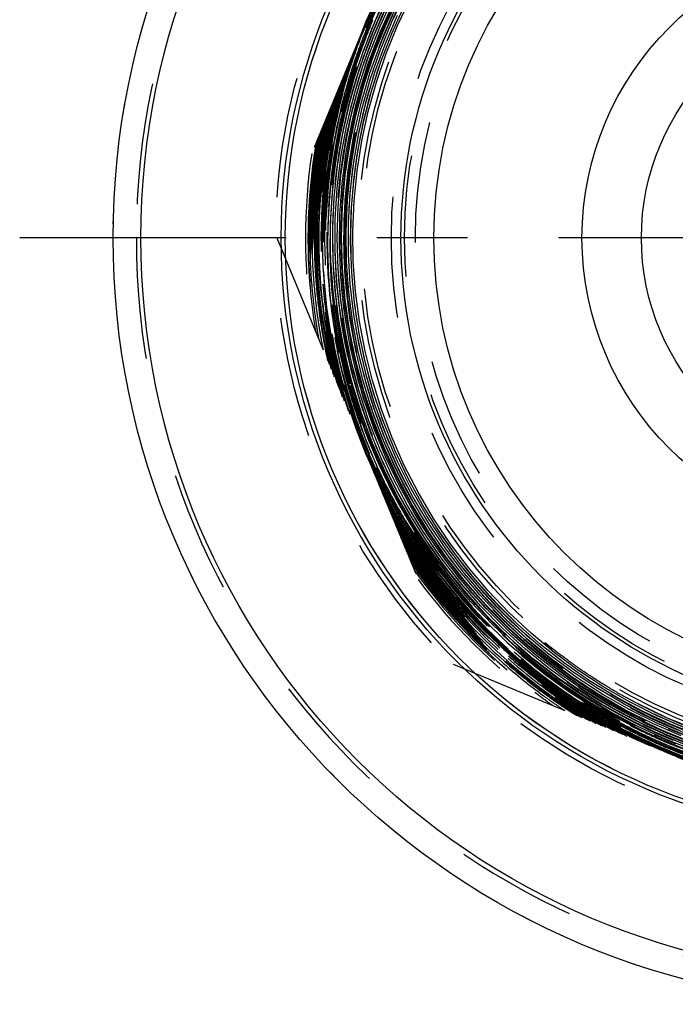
# Model space of a CAD drawing. Header units: millimetres. Extents: x 454 to 546, y 447 to 553.
# Tile 1 of 5: x 454 to 489, y 452 to 505. Entities that reach past the tile are written whole.
import ezdxf

# ---------------------------------------------------------------- set-up
doc = ezdxf.new("R2010")
doc.units = ezdxf.units.MM
doc.header["$LTSCALE"] = 65.185185
doc.linetypes.add('CENTER', pattern=[0.6, 0.375, -0.075, 0.075, -0.075])
doc.linetypes.add('HIDDEN', pattern=[0.2, 0.1, -0.1])
for name, color, linetype in [('ACHSEN_S', 7, 'CONTINUOUS'), ('FASEN', 7, 'CONTINUOUS'), ('KOERPER', 7, 'CONTINUOUS'), ('KONST.EL_MIT_GEO', 7, 'CONTINUOUS'), ('KURVEN', 7, 'CONTINUOUS')]:
    doc.layers.add(name, color=color, linetype=linetype)

msp = doc.modelspace()

# ---------------------------------------------------------------- linework, layer by layer
at = {"layer": 'ACHSEN_S', "color": 2, "linetype": 'CENTER'}
msp.add_line((546.283, 493.525), (453.717, 493.525), dxfattribs=at)
at = {"layer": 'FASEN', "color": 7, "linetype": 'Continuous'}
for radius in [41.25, 39.75]:
    msp.add_circle((500, 493.525), radius, dxfattribs=at)
at = {"layer": 'KOERPER', "color": 8, "linetype": 'HIDDEN'}
for radius in [41.25, 31.98]:
    msp.add_circle((500, 493.525), radius, dxfattribs=at)
at = {"layer": 'KOERPER', "color": 7, "linetype": 'Continuous'}
for radius in [28.98, 25.75]:
    msp.add_circle((500, 493.525), radius, dxfattribs=at)
at = {"layer": 'KOERPER', "color": 8, "linetype": 'HIDDEN'}
msp.add_arc((500, 493.525), 40, 180, 360, dxfattribs=at)
at = {"layer": 'KONST.EL_MIT_GEO', "color": 8, "linetype": 'HIDDEN'}
for p, q in [((477.062, 516.463), (467.561, 493.525)), ((470.505, 500.435), (470.519, 500.492)), ((470.623, 500.411), (470.632, 500.448)), ((470.741, 500.385), (470.754, 500.442)), ((470.754, 500.442), (470.772, 500.516)), ((470.333, 499.655), (470.344, 499.709)), ((470.537, 495.723), (469.329, 495.813)), ((467.561, 493.525), (477.062, 470.587)), ((469.718, 490.937), (469.712, 491.009)), ((469.805, 491.016), (469.799, 491.083)), ((469.909, 489.053), (469.904, 489.089)), ((470.319, 488.054), (470.305, 488.131)), ((470.6, 486.7), (470.587, 486.756)), ((471.057, 485.397), (471.04, 485.458)), ((473.268, 479.764), (473.232, 479.834)), ((473.375, 479.818), (473.339, 479.889)), ((473.556, 479.994), (473.592, 479.923)), ((473.712, 480.085), (473.748, 480.014)), ((473.721, 478.67), (473.695, 478.715)), ((473.824, 478.731), (473.801, 478.771)), ((473.93, 478.788), (473.905, 478.834)), ((474.039, 478.841), (474.013, 478.886)), ((474.116, 478.948), (474.142, 478.903)), ((474.265, 479.045), (474.291, 479)), ((474.345, 478.077), (474.33, 478.102)), ((474.408, 477.53), (474.375, 477.581)), ((475.589, 475.355), (475.553, 475.404)), ((477.062, 470.587), (500, 461.086)), ((481.876, 469.073), (481.825, 469.112)), ((483.338, 468.197), (483.272, 468.241)), ((484.067, 468.015), (484.009, 468.052)), ((484.062, 468.065), (484.09, 468.047)), ((484.005, 467.912), (483.941, 467.952)), ((486.314, 467.011), (486.292, 467.023)), ((488.552, 466.1), (488.622, 466.071)), ((488.687, 466.191), (488.758, 466.161)), ((488.913, 465.822), (488.874, 465.838)), ((488.919, 465.799), (488.865, 465.82))]:
    msp.add_line(p, q, dxfattribs=at)
for points in [[(470.537, 495.723), (470.672, 497.098), (470.926, 498.768), (471.274, 500.421), (471.716, 502.051), (472.251, 503.654), (472.876, 505.223), (473.59, 506.753)], [(489.587, 466.752), (488.06, 467.398), (486.572, 468.132), (485.13, 468.95), (483.737, 469.85), (482.398, 470.829), (481.119, 471.883), (479.902, 473.01), (478.752, 474.205), (477.673, 475.464), (476.669, 476.783), (475.743, 478.159), (474.897, 479.585), (474.135, 481.057), (473.46, 482.571), (472.873, 484.122), (472.377, 485.704), (471.972, 487.311), (471.661, 488.94), (471.445, 490.583), (471.324, 492.236), (471.298, 493.893), (471.369, 495.55), (471.534, 497.199), (471.795, 498.835), (472.15, 500.454), (472.597, 502.05), (473.136, 503.617), (473.764, 505.151), (474.48, 506.645)], [(489.528, 466.257), (487.983, 466.903), (486.478, 467.636), (485.017, 468.455), (483.605, 469.355), (482.248, 470.336), (480.949, 471.392), (479.712, 472.521), (478.543, 473.719), (477.444, 474.982), (476.419, 476.307), (475.472, 477.687), (474.606, 479.12), (473.823, 480.6), (473.127, 482.123), (472.519, 483.683), (472.001, 485.275), (471.575, 486.895), (471.243, 488.536), (471.006, 490.194), (470.864, 491.863), (470.818, 493.537), (470.868, 495.212), (471.013, 496.881), (471.255, 498.539), (471.591, 500.18), (472.02, 501.8), (472.542, 503.393), (473.154, 504.953), (473.709, 506.178)], [(476.687, 476.349), (475.734, 477.725), (474.863, 479.154), (474.076, 480.631), (473.375, 482.151), (472.763, 483.709), (472.243, 485.3), (471.815, 486.917), (471.481, 488.557), (471.243, 490.214), (471.101, 491.881), (471.055, 493.554), (471.106, 495.226), (471.254, 496.893), (471.498, 498.548), (471.837, 500.186), (472.27, 501.802), (472.795, 503.391), (473.412, 504.946), (474.117, 506.463)], [(489.542, 467.157), (488.046, 467.802), (486.59, 468.532), (485.178, 469.344), (483.815, 470.235), (482.505, 471.203), (481.254, 472.245), (480.064, 473.357), (478.94, 474.536), (477.885, 475.777), (476.904, 477.076), (475.999, 478.43), (475.173, 479.833), (474.428, 481.281), (473.769, 482.77), (473.196, 484.294), (472.711, 485.848), (472.316, 487.428), (472.013, 489.027), (471.802, 490.642), (471.684, 492.265), (471.66, 493.893), (471.729, 495.519), (471.891, 497.139), (472.146, 498.747), (472.493, 500.337), (472.93, 501.905), (473.457, 503.445), (474.071, 504.952), (474.771, 506.421)], [(487.004, 467.235), (485.52, 468.023), (484.084, 468.895), (482.701, 469.847), (481.374, 470.878), (480.108, 471.982), (478.908, 473.157), (477.777, 474.399), (476.719, 475.704), (475.738, 477.067), (474.836, 478.484), (474.017, 479.95), (473.283, 481.461), (472.637, 483.011), (472.081, 484.596), (471.617, 486.21), (471.245, 487.847), (470.969, 489.504), (470.787, 491.173), (470.701, 492.85), (470.712, 494.529), (470.819, 496.205), (471.021, 497.871), (471.319, 499.524), (471.71, 501.156), (472.195, 502.764), (472.771, 504.341), (473.436, 505.882)], [(490.205, 466.135), (488.641, 466.747), (487.115, 467.448), (485.632, 468.236), (484.197, 469.109), (482.814, 470.062), (481.49, 471.094), (480.227, 472.201), (479.03, 473.378), (477.903, 474.623), (476.849, 475.931), (475.873, 477.297), (474.978, 478.717), (474.166, 480.187), (473.44, 481.7), (472.803, 483.254), (472.256, 484.841), (471.802, 486.457), (471.442, 488.097), (471.178, 489.754), (471.009, 491.424), (470.938, 493.101), (470.963, 494.78), (471.085, 496.454), (471.303, 498.118), (471.617, 499.766), (472.026, 501.394), (472.528, 502.996), (473.121, 504.565), (473.804, 506.098)], [(490.292, 466.744), (488.76, 467.351), (487.265, 468.046), (485.814, 468.826), (484.41, 469.688), (483.058, 470.631), (481.763, 471.65), (480.529, 472.742), (479.36, 473.903), (478.261, 475.13), (477.234, 476.419), (476.284, 477.765), (475.413, 479.163), (474.624, 480.61), (473.921, 482.099), (473.305, 483.627), (472.778, 485.187), (472.342, 486.776), (472, 488.387), (471.75, 490.015), (471.596, 491.655), (471.537, 493.3), (471.572, 494.947), (471.704, 496.589), (471.93, 498.22), (472.25, 499.835), (472.662, 501.43), (473.167, 502.997), (473.761, 504.533), (474.444, 506.032)], [(490.488, 465.653), (488.91, 466.244), (487.368, 466.924), (485.867, 467.691), (484.413, 468.543), (483.01, 469.476), (481.663, 470.488), (480.376, 471.576), (479.154, 472.735), (477.999, 473.962), (476.917, 475.254), (475.91, 476.605), (474.983, 478.011), (474.137, 479.468), (473.376, 480.971), (472.703, 482.515), (472.119, 484.095), (471.626, 485.706), (471.226, 487.343), (470.921, 488.999), (470.711, 490.67), (470.596, 492.351), (470.578, 494.035), (470.657, 495.717), (470.831, 497.392), (471.102, 499.055), (471.466, 500.699), (471.925, 502.319), (472.475, 503.911), (473.115, 505.468)], [(489.336, 466.721), (487.804, 467.383), (486.313, 468.133), (484.868, 468.968), (483.474, 469.885), (482.135, 470.881), (480.856, 471.953), (479.641, 473.097), (478.495, 474.309), (477.42, 475.586), (476.422, 476.922), (475.502, 478.314), (474.664, 479.757), (473.912, 481.245), (473.246, 482.775), (472.671, 484.341), (472.187, 485.937), (471.796, 487.559), (471.499, 489.2), (471.298, 490.856), (471.193, 492.521), (471.185, 494.189), (471.273, 495.855), (471.458, 497.513), (471.738, 499.158), (472.113, 500.784), (472.581, 502.386), (473.141, 503.958), (473.791, 505.495)], [(472.379, 486.149), (472, 487.758), (471.715, 489.385), (471.524, 491.027), (471.428, 492.676), (471.428, 494.328), (471.523, 495.978), (471.714, 497.619), (471.999, 499.247), (472.377, 500.855), (472.848, 502.438), (473.409, 503.992), (474.06, 505.511)], [(471.108, 484.96), (470.852, 485.837), (470.445, 487.501), (470.132, 489.186), (469.915, 490.887), (469.795, 492.598), (469.772, 494.314), (469.847, 496.029), (470.019, 497.738), (470.288, 499.436), (470.58, 500.815)], [(489.925, 465.294), (488.341, 465.932), (486.795, 466.658), (485.294, 467.471), (483.843, 468.367), (482.446, 469.344), (481.108, 470.399), (479.832, 471.528), (478.624, 472.728), (477.486, 473.994), (476.423, 475.322), (475.438, 476.708), (474.534, 478.147), (473.715, 479.634), (472.981, 481.166), (472.337, 482.736), (471.784, 484.339), (471.324, 485.971), (470.957, 487.625), (470.686, 489.297), (470.511, 490.981), (470.433, 492.672), (470.451, 494.363), (470.537, 495.723)], [(489.259, 467.012), (487.745, 467.678), (486.273, 468.43), (484.847, 469.266), (483.471, 470.182), (482.151, 471.177), (480.89, 472.247), (479.694, 473.387), (478.565, 474.595), (477.508, 475.865), (476.526, 477.195), (475.623, 478.579), (474.801, 480.013), (474.063, 481.492), (473.412, 483.011), (472.85, 484.565), (472.379, 486.149)], [(480.187, 471.065), (479.706, 471.489), (478.472, 472.666), (477.306, 473.912), (476.213, 475.222), (475.196, 476.594), (474.258, 478.021), (473.402, 479.5), (473.262, 479.761)], [(489.856, 466.391), (488.306, 467.023), (486.795, 467.744), (485.328, 468.551), (483.91, 469.441), (482.547, 470.412), (481.241, 471.46), (479.998, 472.581), (478.822, 473.773), (477.717, 475.03), (476.687, 476.349)], [(490.108, 467.068), (488.605, 467.681), (487.018, 468.442)], [(490.094, 465.919), (488.53, 466.532), (487.004, 467.235)]]:
    msp.add_lwpolyline(points, dxfattribs=at)
for radius in [32.5, 29.97, 28.046, 27.847, 26.267, 25.56, 24.975]:
    msp.add_circle((500, 493.525), radius, dxfattribs=at)
at = {"layer": 'KONST.EL_MIT_GEO', "color": 7, "linetype": 'Continuous'}
for radius in [32.2, 31.98, 23.976]:
    msp.add_circle((500, 493.525), radius, dxfattribs=at)
at = {"layer": 'KONST.EL_MIT_GEO', "color": 8, "linetype": 'HIDDEN'}
for centre, radius, start, end in [((500, 493.525), 40, 0, 180), ((499.986, 493.51), 28.462, 89.9783, 182.5491), ((499.986, 493.511), 29.665, 112.4687, 157.4668), ((499.986, 493.511), 29.545, 112.4505, 157.2568), ((500.031, 493.506), 29.347, 154.2921, 202.2527), ((499.987, 493.509), 29.924, 154.4626, 157.1638), ((499.977, 493.515), 29.792, 154.2651, 157.4691), ((499.956, 493.42), 29.427, 154.0951, 157.3306), ((499.996, 493.505), 29.436, 155.7578, 157.4677), ((499.949, 493.525), 29.882, 157.1646, 157.4618), ((500.004, 493.502), 29.701, 156.6559, 157.4559), ((500, 493.505), 29.56, 157.4481, 202.4443), ((500, 493.506), 29.44, 157.4715, 202.4673), ((500.006, 493.503), 29.943, 157.4633, 161.6765), ((499.983, 493.511), 29.679, 157.4568, 161.6852), ((500.018, 493.498), 29.836, 158.0333, 160.748), ((499.97, 493.415), 29.442, 157.333, 161.5022), ((499.973, 493.514), 29.652, 157.4625, 158.7498), ((500.005, 493.503), 29.822, 157.4691, 158.0331), ((500.011, 493.5), 29.572, 157.2561, 157.4473), ((500.001, 493.5), 29.985, 158.4922, 200.219), ((499.995, 493.506), 29.676, 158.7512, 175.6966), ((500.001, 493.505), 30.036, 161.0642, 198.5039), ((499.978, 493.513), 30.034, 161.6757, 164.1), ((500.003, 493.503), 29.82, 160.7482, 161.6699), ((500.001, 493.506), 30.106, 162.792, 196.9105), ((499.996, 493.411), 29.468, 161.5093, 197.7916), ((499.998, 493.505), 29.935, 162.5267, 164.1031), ((499.975, 493.512), 29.79, 161.6697, 163.4681), ((500.02, 493.499), 29.717, 162.3246, 164.1081), ((500.013, 493.5), 29.95, 161.6764, 162.5267), ((500.007, 493.503), 29.704, 161.6858, 162.3245), ((500, 493.506), 30.156, 163.7368, 196.0085), ((499.957, 493.518), 29.772, 163.4684, 164.0944), ((500, 493.506), 30.226, 164.8552, 194.9286), ((500, 493.506), 29.696, 164.1093, 194.2309), ((499.957, 493.517), 30.133, 164.103, 165.845), ((500.032, 493.497), 30.09, 164.0995, 166.5097), ((499.967, 493.514), 29.903, 164.1031, 165.2113), ((499.991, 493.508), 29.807, 164.0947, 165.8582), ((500, 493.506), 30.276, 165.5572, 194.2452), ((499.932, 493.523), 30.227, 165.8409, 166.047), ((499.999, 493.507), 30.177, 165.8447, 166.0521), ((499.982, 493.51), 29.918, 165.8323, 166.6712), ((499.96, 493.516), 29.896, 165.2115, 165.8323), ((500, 493.506), 30.397, 167.0271, 192.806), ((500, 493.525), 30.361, 166.7047, 183.1583), ((500.029, 493.505), 30.372, 166.4231, 193.3887), ((499.999, 493.506), 29.816, 166.6523, 193.4225), ((499.934, 493.541), 30.327, 167.0853, 167.7575), ((500.07, 493.55), 30.433, 166.8922, 167.9279), ((500.026, 493.5), 30.204, 166.7732, 169.5866), ((499.989, 493.509), 30.286, 167.0502, 167.2705), ((499.979, 493.511), 30.276, 166.7806, 167.0502), ((499.953, 493.517), 30.25, 166.0471, 166.6696), ((500.013, 493.503), 30.191, 166.0521, 166.7017), ((500.017, 493.5), 30.075, 166.7677, 167.2598), ((499.999, 493.506), 29.936, 166.6712, 167.2798), ((500.01, 493.503), 29.827, 165.8581, 166.6528), ((499.999, 493.506), 30.466, 167.7842, 192.0625), ((499.975, 493.534), 30.368, 167.7611, 174.7299), ((500.078, 493.55), 30.441, 167.9296, 173.8745), ((499.999, 493.505), 29.936, 167.9077, 192.2101), ((499.962, 493.514), 30.38, 167.2674, 168.2976), ((500.007, 493.505), 30.305, 167.2705, 168.187), ((499.999, 493.505), 30.056, 167.2597, 168.3032), ((500.01, 493.504), 29.947, 167.2798, 167.9086), ((499.999, 493.506), 30.586, 168.9601, 190.9017), ((499.999, 493.506), 30.516, 168.2903, 191.5626), ((500, 493.525), 30.514, 168.3324, 191.6676), ((500.005, 493.505), 30.062, 168.9296, 184.7136), ((499.935, 493.519), 30.472, 168.5023, 169.6065), ((500.004, 493.505), 30.422, 168.5041, 169.3783), ((499.987, 493.509), 30.405, 168.2975, 168.5041), ((500.032, 493.5), 30.331, 168.4968, 169.6079), ((500.023, 493.502), 30.322, 168.2904, 168.4967), ((499.961, 493.512), 30.017, 168.5128, 168.9265), ((499.975, 493.51), 30.032, 168.3033, 168.5128), ((499.999, 493.506), 30.636, 169.4139, 190.4533), ((500.016, 493.504), 30.724, 170.0213, 175.6957), ((500.06, 493.5), 30.358, 169.618, 179.8952), ((499.995, 493.506), 30.654, 169.6047, 170.6201), ((500.053, 493.501), 30.231, 169.5974, 179.8274), ((499.999, 493.507), 30.538, 169.6065, 171.0524), ((500.026, 493.501), 30.445, 169.5991, 171.4858), ((500.016, 493.503), 30.435, 169.3783, 169.599), ((500.014, 493.504), 30.772, 170.4351, 175.6961), ((500.002, 493.505), 30.662, 170.6201, 175.6968), ((500.03, 493.502), 30.569, 171.0523, 171.4895), ((500, 493.525), 30.892, 171.533, 188.467), ((500.04, 493.501), 30.579, 171.4895, 175.6967), ((499.999, 493.506), 30.418, 171.4863, 175.7031), ((500.048, 493.554), 30.411, 173.8769, 180.1844), ((500.026, 493.532), 30.418, 174.7351, 180.1424), ((500.035, 493.854), 30.4, 175.3406, 180.1043), ((500.05, 493.506), 30.808, 175.7051, 184.9524), ((500.049, 493.195), 30.781, 175.1274, 184.3757), ((500.052, 493.496), 30.711, 175.6865, 185.3526), ((499.991, 493.506), 30.53, 176.141, 183.1195), ((499.965, 493.507), 30.504, 175.698, 176.1399), ((500.013, 493.505), 30.431, 175.7046, 179.9178), ((500.024, 493.195), 29.729, 175.1024, 193.6606), ((499.982, 493.506), 30.4, 179.9187, 180.0952), ((500.008, 493.506), 30.427, 180.0956, 184.1319), ((499.985, 493.532), 30.378, 180.143, 182.8664), ((500.017, 493.854), 30.382, 180.1044, 180.7495), ((500.041, 493.555), 30.404, 180.1862, 183.2188), ((499.961, 493.852), 30.326, 180.7496, 186.2078), ((499.979, 493.506), 30.277, 179.9059, 180.0913), ((500.002, 493.506), 30.3, 180.0916, 182.247), ((499.971, 493.506), 30.149, 179.8371, 180.0871), ((500.002, 493.506), 30.179, 180.0875, 182.4833), ((500.014, 493.413), 28.782, 181.3551, 182.3553), ((499.963, 493.505), 30.502, 183.12, 183.7735), ((499.995, 493.533), 30.388, 182.8664, 184.764), ((505.739, 495.048), 36.196, 185.066, 186.4016), ((500.012, 493.506), 30.31, 182.2469, 184.5858), ((500.017, 493.507), 30.194, 182.4832, 184.7182), ((499.981, 493.506), 30.52, 183.7737, 184.7192), ((500, 493.506), 30.418, 184.132, 184.7151), ((500.013, 493.519), 30.772, 184.9815, 189.4705), ((500.048, 493.512), 30.587, 184.72, 188.4396), ((500, 493.506), 30.418, 184.716, 188.3495), ((500.036, 493.539), 30.43, 184.9044, 192.9617), ((501.826, 494.59), 32.257, 186.3676, 193.8679), ((499.984, 493.504), 30.281, 184.712, 187.5048), ((500.003, 493.507), 30.18, 184.7183, 190.2607), ((500.016, 493.508), 30.073, 184.7164, 190.6887), ((500.035, 493.499), 30.695, 185.3615, 187.7881), ((499.974, 493.855), 30.339, 186.2106, 192.2884), ((500.019, 493.497), 30.679, 187.7882, 188.4063), ((500.025, 493.51), 30.323, 187.506, 190.2386), ((499.983, 493.492), 30.643, 188.406, 190.2214), ((500.034, 493.51), 30.573, 188.4397, 188.8288), ((500.006, 493.505), 30.544, 188.8286, 190.2393), ((500.033, 493.511), 30.451, 188.4172, 190.247), ((500.023, 493.509), 30.442, 190.247, 190.4573), ((500.038, 493.512), 30.337, 190.2383, 191.3584), ((499.944, 493.494), 30.481, 190.2394, 191.3526), ((500.011, 493.507), 30.429, 190.4572, 191.3508), ((500.046, 493.515), 30.225, 190.4083, 192.5742), ((499.974, 493.501), 30.03, 190.6914, 191.346), ((499.994, 493.505), 30.051, 191.346, 191.6297), ((499.993, 493.503), 30.411, 191.3509, 191.6309), ((499.968, 493.498), 30.386, 191.6308, 192.5687), ((500.029, 493.51), 30.327, 191.3585, 191.6217), ((500.014, 493.507), 30.312, 191.6216, 192.5657), ((499.953, 493.851), 30.318, 192.2899, 192.7277), ((499.933, 493.847), 30.297, 192.7276, 193.57), ((500.015, 493.51), 30.073, 191.6298, 192.5788), ((500.012, 493.508), 29.949, 192.2103, 195.6487), ((499.992, 493.502), 30.29, 192.5657, 192.9137), ((499.961, 493.495), 30.258, 192.9136, 193.9664), ((499.885, 493.835), 30.247, 193.5698, 194.9026), ((500.845, 494.381), 31.254, 193.927, 194.1258), ((500.781, 494.365), 31.188, 194.1255, 195.1588), ((500.037, 493.513), 30.215, 192.5742, 192.9217), ((500.018, 493.508), 30.196, 193.0318, 193.9629), ((500.031, 493.513), 30.089, 192.5788, 195.5282), ((500.012, 493.507), 29.828, 193.4203, 194.2335), ((500.708, 494.345), 31.113, 195.1591, 195.4193), ((499.997, 493.503), 30.174, 193.963, 194.2406), ((500.63, 494.324), 31.032, 195.419, 196.43), ((499.967, 493.496), 30.144, 194.2404, 195.2783), ((499.998, 493.504), 29.814, 194.2334, 195.284), ((500.098, 493.21), 29.805, 193.6543, 195.8795), ((499.992, 493.504), 29.688, 194.2314, 195.2867), ((499.929, 493.485), 30.104, 195.2785, 195.6549), ((499.979, 493.499), 29.794, 195.2841, 195.6648), ((499.965, 493.495), 29.78, 195.6648, 196.1434), ((500.009, 493.508), 29.705, 195.2867, 195.6687), ((500.018, 493.511), 29.715, 195.6687, 196.32), ((500.013, 493.508), 30.071, 195.6486, 196.4723), ((500.001, 493.504), 29.937, 195.6487, 196.4754), ((499.968, 493.494), 30.023, 196.4721, 197.9488), ((499.976, 493.497), 29.912, 196.4754, 197.5506), ((499.986, 493.501), 29.802, 196.1438, 197.9543), ((500.121, 493.218), 29.829, 195.883, 201.8723), ((500.031, 493.515), 29.728, 196.3201, 197.9516), ((499.966, 493.494), 29.901, 197.5507, 197.9456), ((500.075, 493.433), 29.55, 197.7863, 202.2824), ((500.025, 493.514), 29.963, 197.9472, 202.9079), ((500.015, 493.511), 29.833, 197.9542, 198.8568), ((500.014, 493.509), 29.711, 197.9513, 201.9829), ((500.031, 493.516), 29.849, 198.857, 201.5629), ((500.017, 493.51), 29.834, 201.5631, 202.4597), ((499.965, 493.49), 29.658, 201.9844, 202.4556), ((500.003, 493.497), 29.318, 202.2592, 228.5321), ((500.002, 493.504), 29.938, 202.9081, 207.0512), ((500.134, 493.224), 29.844, 201.8729, 206.6139), ((500.005, 493.506), 29.821, 202.4611, 207.0104), ((500.027, 493.517), 29.726, 202.4573, 207.06), ((500.005, 493.506), 29.565, 202.4414, 207.2109), ((499.997, 493.402), 29.466, 202.2834, 203.5915), ((500.036, 493.521), 29.479, 202.4681, 207.1825), ((499.984, 493.397), 29.453, 203.5934, 206.8722), ((500, 493.525), 29.518, 203.8086, 277.5125), ((500.009, 493.508), 29.996, 204.7808, 244.6105), ((500.014, 493.512), 30.051, 206.4985, 243.1125), ((499.959, 493.483), 30.011, 207.2019, 207.6757), ((500.011, 493.51), 29.949, 207.2042, 207.68), ((500.025, 493.517), 29.844, 207.0108, 209.3557), ((500.155, 493.235), 29.867, 206.6146, 207.0921), ((500.162, 493.239), 29.875, 207.0921, 207.456), ((500.028, 493.517), 29.726, 207.213, 207.6487), ((500.013, 493.51), 29.71, 207.6486, 209.3478), ((500.016, 493.512), 29.577, 207.2123, 207.6942), ((500.032, 493.421), 29.506, 207.0251, 209.1584), ((500.011, 493.509), 29.452, 207.1832, 228.5598), ((500.03, 493.52), 29.594, 207.6943, 209.4418), ((500.121, 494.122), 30.483, 208.6002, 210.3464), ((500.003, 493.506), 30.061, 207.676, 209.3512), ((500.014, 493.511), 30.121, 208.091, 241.6256), ((500.02, 493.514), 29.958, 207.68, 208.2761), ((500.028, 493.519), 29.968, 208.2761, 209.3427), ((500.174, 493.245), 29.889, 207.4561, 211.3996), ((500.014, 493.511), 30.171, 208.993, 240.7621), ((499.813, 493.798), 30.167, 210.1052, 212.5176), ((499.976, 493.49), 30.149, 209.4433, 211.0376), ((500.139, 494.133), 30.504, 210.3462, 212.8469), ((500.033, 493.522), 30.095, 209.4398, 212.4219), ((500.03, 493.52), 29.971, 209.4415, 210.9599), ((500.026, 493.517), 29.845, 209.4553, 209.7462), ((500.016, 493.512), 29.834, 209.7461, 211.0304), ((499.977, 493.489), 29.668, 209.4479, 211.0163), ((500.012, 493.51), 29.574, 209.442, 228.5368), ((500.009, 493.41), 29.48, 209.2618, 228.4254), ((500.014, 493.511), 30.241, 210.0727, 239.7172), ((500.018, 493.513), 29.956, 211.0168, 211.9762), ((499.994, 493.498), 29.808, 211.0305, 211.998), ((500.015, 493.512), 29.713, 211.0169, 228.5424), ((500.014, 493.511), 30.291, 210.7558, 239.0513), ((499.971, 493.485), 30.263, 211.0331, 211.983), ((500.022, 493.517), 30.202, 211.0374, 211.9759), ((500.007, 493.501), 30.35, 211.6123, 238.1903), ((500.037, 493.527), 30.221, 211.9759, 212.4252), ((499.85, 493.821), 30.211, 212.6338, 213.9537), ((500.123, 494.123), 30.484, 212.8471, 213.2147), ((500.006, 493.505), 29.942, 211.9762, 212.4313), ((500.153, 493.232), 29.864, 211.3998, 212.4331), ((499.975, 493.486), 29.785, 211.998, 212.4569), ((500.016, 493.514), 29.835, 212.4585, 228.5484), ((499.994, 493.531), 30.387, 212.0334, 228.5947), ((500.014, 493.511), 30.412, 212.1946, 237.6414), ((499.998, 493.502), 30.294, 211.9829, 212.4328), ((499.979, 493.489), 30.392, 212.4305, 213.297), ((500.018, 493.514), 30.318, 212.4328, 213.3419), ((500.046, 493.533), 30.231, 212.4252, 214.5634), ((500.106, 494.112), 30.465, 213.2146, 214.1209), ((500.027, 493.518), 30.087, 212.422, 212.6041), ((500.016, 493.512), 30.075, 212.6041, 213.299), ((499.991, 493.496), 29.924, 212.4312, 213.3147), ((500, 493.501), 30.056, 213.2991, 213.6551), ((500.015, 494.046), 30.353, 214.1148, 229.2119), ((500.146, 493.227), 29.855, 212.4332, 212.6939), ((499.974, 493.485), 29.905, 213.3147, 213.6444), ((500.268, 493.317), 30.007, 212.7117, 224.3681), ((500.013, 493.51), 30.481, 212.9378, 236.9103), ((500, 493.525), 30.514, 213.3324, 236.6676), ((500.013, 493.511), 30.531, 213.4375, 236.4174), ((500, 493.503), 30.417, 213.297, 213.6482), ((499.962, 493.477), 30.492, 213.6465, 214.7979), ((500.016, 493.514), 30.437, 213.6483, 214.53), ((500.03, 493.522), 30.333, 213.3418, 216.4894), ((499.781, 493.772), 30.126, 213.9499, 229.2044), ((499.983, 493.489), 30.035, 213.6551, 214.784), ((500.089, 493.575), 30.05, 213.6666, 226.7365), ((500.013, 493.511), 30.601, 214.0982, 235.7654), ((500.013, 493.511), 30.651, 214.5465, 235.3222), ((499.992, 493.484), 30.648, 214.7769, 216.4845), ((500.013, 493.512), 30.554, 214.7979, 216.1499), ((500.027, 493.521), 30.45, 214.53, 214.7903), ((500.035, 493.527), 30.46, 214.7904, 216.5107), ((500.04, 493.529), 30.224, 214.5635, 214.7766), ((500.092, 493.581), 30.296, 214.8023, 228.5239), ((500.093, 493.582), 30.177, 214.8088, 228.359), ((500.005, 493.519), 30.764, 215.528, 234.421), ((500.035, 493.529), 30.581, 216.1497, 216.4891), ((500.072, 493.565), 30.392, 216.5072, 228.528), ((500, 493.525), 30.892, 216.533, 233.467), ((500.028, 493.51), 30.693, 216.4841, 217.0327), ((500.075, 493.568), 30.637, 216.5035, 228.5071), ((500.019, 493.503), 30.681, 217.0309, 232.7888), ((500.073, 493.566), 30.513, 216.6417, 228.5233), ((500.242, 493.3), 29.977, 224.3804, 227.3664), ((500.022, 493.52), 29.964, 226.757, 228.1674), ((500.225, 493.282), 29.952, 227.3671, 227.9528), ((500.01, 493.506), 29.945, 228.1675, 228.5448), ((500.038, 493.543), 29.872, 228.5546, 236.6451), ((500.051, 493.563), 29.775, 228.5538, 238.798), ((500.079, 493.607), 29.69, 228.5641, 242.8585), ((500.075, 493.496), 29.588, 228.4409, 240.2873), ((500.084, 493.613), 29.578, 228.588, 242.8851), ((500.011, 493.507), 29.33, 228.5314, 245.5957), ((500.034, 493.537), 30.586, 228.5282, 233.7073), ((500.019, 493.518), 30.442, 228.54, 233.2967), ((500.024, 493.571), 30.436, 228.6024, 238.0298), ((500.016, 493.514), 30.317, 228.5445, 233.4396), ((500.024, 493.526), 30.21, 228.5503, 235.0604), ((499.993, 493.487), 30.041, 228.3819, 228.5494), ((499.766, 493.757), 30.105, 229.2073, 229.3911), ((500.026, 493.526), 30.092, 228.552, 235.0574), ((500.269, 493.334), 30.019, 227.9557, 234.4826), ((499.755, 493.747), 30.09, 229.3949, 237.2718), ((500.036, 493.54), 29.988, 228.5504, 236.2021), ((499.995, 494.026), 30.324, 229.216, 237.1745), ((500.032, 493.517), 30.7, 232.7864, 233.4071), ((500.032, 493.537), 30.465, 233.4187, 235.049), ((500.029, 493.533), 30.34, 233.4412, 236.4729), ((500.006, 493.481), 30.656, 233.4068, 235.024), ((500.019, 493.516), 30.561, 233.7072, 235.0417), ((500.027, 493.53), 30.456, 235.049, 235.3548), ((500.035, 493.543), 30.231, 235.0632, 235.2559), ((499.998, 493.489), 30.045, 235.0602, 236.2054), ((500.039, 493.549), 30.238, 235.2559, 237.4138), ((500.255, 493.317), 29.998, 234.4852, 236.0511), ((500.014, 493.513), 30.073, 236.2053, 236.6333), ((500.012, 493.508), 29.949, 236.205, 236.6345), ((500.004, 493.495), 29.932, 236.6345, 237.4238), ((499.986, 494.017), 30.311, 237.1798, 238.5432), ((499.994, 493.48), 29.795, 236.6493, 237.3854), ((499.984, 493.466), 30.499, 235.0417, 236.2103), ((500.02, 493.52), 30.444, 235.3547, 236.2086), ((500.009, 493.503), 30.424, 236.2087, 236.6313), ((499.996, 493.483), 30.4, 236.6313, 237.4083), ((500.02, 493.52), 30.324, 236.6236, 237.4058), ((500.024, 493.529), 30.093, 236.6334, 237.4191), ((499.71, 493.682), 30.011, 237.2772, 238.6543), ((500.287, 493.364), 30.054, 236.051, 237.3256), ((500.007, 493.499), 30.3, 237.4058, 237.986), ((500.034, 493.541), 30.228, 237.4139, 237.8349), ((500.032, 493.541), 30.107, 237.4191, 237.8454), ((499.993, 493.478), 29.912, 237.4239, 237.9708), ((499.999, 493.488), 29.804, 237.3854, 237.9769), ((500.035, 493.546), 30.113, 237.9768, 240.2192), ((500.296, 493.378), 30.071, 237.389, 242.2998), ((499.725, 493.71), 30.042, 238.6573, 246.2636), ((500.002, 493.492), 29.929, 237.9709, 238.7754), ((499.968, 493.99), 30.28, 238.5459, 245.566), ((500.009, 493.505), 29.824, 237.9769, 238.7831), ((500.02, 493.523), 29.845, 238.7832, 239.9218), ((500.026, 493.531), 29.734, 238.8093, 242.595), ((500.074, 493.607), 28.35, 242.5791, 269.8501), ((499.991, 493.473), 30.268, 237.986, 238.7781), ((500.023, 493.524), 30.208, 237.9773, 238.7743), ((499.996, 493.479), 30.156, 238.774, 240.4206), ((500.018, 493.519), 29.96, 238.7755, 240.4417), ((500.026, 493.532), 29.856, 239.9218, 242.6117), ((500.024, 493.53), 29.973, 240.4417, 243.1199), ((500.024, 493.423), 29.5, 240.3024, 242.5209), ((500.027, 493.533), 30.098, 240.2193, 240.4152), ((500.007, 493.497), 30.056, 240.4148, 242.6016), ((500.023, 493.527), 29.85, 242.66, 242.8836), ((500.015, 493.511), 29.712, 242.5952, 242.8903), ((500.011, 493.398), 29.472, 242.5213, 242.7838), ((500.011, 493.504), 29.824, 242.8833, 245.4034), ((500.001, 493.484), 29.681, 242.8901, 245.6023), ((500.028, 493.432), 29.51, 242.7843, 245.1172), ((500.029, 493.539), 29.607, 242.8857, 245.5927), ((499.996, 493.475), 29.415, 242.9135, 243.3085), ((500.01, 493.504), 29.447, 243.309, 245.6205), ((500.014, 493.509), 29.951, 243.1196, 245.6037), ((499.972, 494.004), 30.293, 245.5701, 246.0554), ((499.996, 493.47), 29.786, 245.4041, 245.5978), ((500.038, 493.452), 29.532, 245.117, 247.9682), ((500.019, 493.523), 29.725, 245.6024, 247.3071), ((500.011, 493.502), 29.565, 245.5928, 247.4792), ((500.023, 493.531), 29.476, 245.6202, 246.1338), ((500.006, 493.492), 29.315, 245.5933, 247.4627), ((500.027, 493.54), 29.487, 246.1339, 248.0733), ((499.998, 493.473), 29.295, 247.4631, 248.0505), ((499.997, 493.472), 29.909, 245.6042, 245.8007), ((499.978, 494.018), 30.309, 246.0556, 248.4912), ((500.011, 493.504), 29.824, 245.5982, 247.4686), ((500.008, 493.497), 29.936, 245.801, 247.4656), ((500.02, 493.525), 29.967, 247.4654, 248.0669), ((500.022, 493.532), 29.854, 247.4684, 248.072), ((500.028, 493.544), 29.747, 247.4541, 252.4048), ((500, 493.475), 29.537, 247.629, 248.0524), ((500.032, 493.438), 29.517, 247.9689, 252.338), ((500.026, 493.543), 29.609, 248.0546, 253.2757), ((500.02, 493.525), 29.47, 248.0757, 292.4609), ((499.672, 493.578), 29.9, 248.7216, 273.038), ((500.023, 493.534), 29.976, 248.0669, 248.4784), ((500.03, 493.55), 29.874, 248.1529, 252.3957), ((499.998, 494.084), 30.378, 248.6112, 257.1702)]:
    msp.add_arc(centre, radius, start, end, dxfattribs=at)
for points, knots in [([(489.183, 521.079), (486.469, 520.014), (481.325, 517.057), (475.263, 510.579), (471.351, 502.609), (469.94, 493.844), (471.151, 485.05), (474.879, 476.993), (480.796, 470.375), (488.388, 465.774), (496.992, 463.587), (505.859, 464.007), (514.218, 466.995), (521.342, 472.292), (526.611, 479.436), (529.569, 487.806), (529.957, 496.674), (527.744, 505.271), (523.122, 512.849), (516.492, 518.752), (508.43, 522.467), (499.635, 523.673), (490.871, 522.266), (482.896, 518.368), (476.401, 512.317), (471.948, 504.638), (469.923, 495.995), (470.5, 487.137), (473.629, 478.83), (479.038, 471.792), (486.26, 466.631), (494.67, 463.793), (503.542, 463.522), (512.111, 465.841), (519.635, 470.549), (525.467, 477.241), (529.104, 485.338), (530.233, 494.142), (528.757, 502.895), (524.804, 510.842), (518.714, 517.299), (511.012, 521.712), (502.362, 523.7), (493.507, 523.093), (485.208, 519.944), (478.179, 514.524), (473.024, 507.299), (470.184, 498.89), (469.903, 490.018), (472.205, 481.446), (476.892, 473.909), (483.561, 468.052), (491.64, 464.377), (500.437, 463.2), (509.199, 464.62), (517.174, 468.514), (523.681, 474.551), (528.163, 482.211), (530.237, 490.841), (529.727, 499.702), (526.675, 508.036), (521.345, 515.133), (514.19, 520.385), (505.826, 523.346), (498.424, 523.692), (492.656, 522.679), (489.864, 521.765), (488.514, 521.206)], [0, 0, 0, 0, 0.015624, 0.031248, 0.046871, 0.062495, 0.078119, 0.093742, 0.109366, 0.12499, 0.140614, 0.156238, 0.171862, 0.187485, 0.203109, 0.218733, 0.234357, 0.249981, 0.265605, 0.281229, 0.296853, 0.312477, 0.328101, 0.343726, 0.35935, 0.374974, 0.390598, 0.406222, 0.421846, 0.437471, 0.453095, 0.468719, 0.484344, 0.499968, 0.515592, 0.531217, 0.546841, 0.562465, 0.57809, 0.593714, 0.609339, 0.624963, 0.640588, 0.656212, 0.671837, 0.687462, 0.703086, 0.718711, 0.734335, 0.74996, 0.765585, 0.78121, 0.796834, 0.812459, 0.828084, 0.843709, 0.859334, 0.874958, 0.890583, 0.906208, 0.921833, 0.937458, 0.953083, 0.968708, 0.984333, 0.992166, 1, 1, 1, 1]), ([(500, 523.41), (498.045, 523.411), (494.124, 523.028), (488.478, 521.316), (483.271, 518.535), (478.709, 514.791), (474.964, 510.229), (472.182, 505.024), (470.47, 499.375), (469.892, 493.501), (470.471, 487.628), (472.185, 481.98), (474.968, 476.775), (478.712, 472.212), (483.274, 468.468), (488.479, 465.684), (494.125, 463.969), (498.045, 463.581), (500, 463.58)], [0, 0, 0, 0, 0.062501, 0.124999, 0.187499, 0.249999, 0.312498, 0.374998, 0.437498, 0.499998, 0.562497, 0.624997, 0.687497, 0.749999, 0.812499, 0.875, 0.937499, 1, 1, 1, 1]), ([(500, 523.29), (498.053, 523.291), (494.148, 522.909), (488.524, 521.205), (483.338, 518.435), (478.794, 514.706), (475.065, 510.162), (472.294, 504.977), (470.588, 499.351), (470.013, 493.501), (470.59, 487.651), (472.297, 482.026), (475.069, 476.842), (478.798, 472.298), (483.342, 468.568), (488.526, 465.796), (494.149, 464.088), (498.053, 463.701), (500, 463.7)], [0, 0, 0, 0, 0.062501, 0.124999, 0.1875, 0.25, 0.312501, 0.375002, 0.437501, 0.500001, 0.562501, 0.625001, 0.6875, 0.75, 0.8125, 0.875, 0.937498, 1, 1, 1, 1]), ([(473.589, 506.236), (472.313, 503.585), (470.553, 497.86), (470.592, 488.905), (473.292, 480.359), (478.412, 473.005), (485.489, 467.508), (493.881, 464.365), (502.827, 463.859), (511.52, 466.035), (519.172, 470.697), (525.094, 477.422), (528.751, 485.602), (529.812, 494.5), (528.184, 503.311), (524.012, 511.241), (517.674, 517.575), (509.741, 521.743), (500.929, 523.368), (492.032, 522.306), (483.851, 518.652), (477.121, 512.736), (472.449, 505.09), (470.253, 496.403), (470.731, 487.456), (473.84, 479.052), (479.299, 471.947), (486.617, 466.778), (495.139, 464.009), (504.098, 463.887), (512.691, 466.424), (520.148, 471.391), (525.801, 478.343), (529.144, 486.656), (529.877, 495.585), (527.936, 504.332), (523.495, 512.114), (516.952, 518.234), (508.891, 522.147), (500.035, 523.501), (491.173, 522.178), (483.099, 518.296), (476.531, 512.202), (472.057, 504.44), (470.074, 495.702), (470.76, 486.769), (474.052, 478.437), (479.657, 471.447), (487.074, 466.422), (495.644, 463.81), (504.603, 463.841), (513.154, 466.514), (520.538, 471.589), (526.096, 478.615), (529.337, 486.967), (529.973, 495.903), (527.947, 504.63), (523.44, 512.373), (516.853, 518.445), (508.77, 522.308), (499.908, 523.62), (491.052, 522.265), (482.987, 518.364), (476.428, 512.261), (471.954, 504.506), (470.624, 498.667), (470.403, 495.733)], [0, 0, 0, 0, 0.015624, 0.031249, 0.046873, 0.062497, 0.078122, 0.093746, 0.10937, 0.124995, 0.140619, 0.156244, 0.171868, 0.187493, 0.203117, 0.218742, 0.234367, 0.249991, 0.265616, 0.28124, 0.296865, 0.31249, 0.328115, 0.343739, 0.359364, 0.374989, 0.390614, 0.406239, 0.421863, 0.437488, 0.453113, 0.468738, 0.484363, 0.499988, 0.515613, 0.531238, 0.546863, 0.562488, 0.578114, 0.593739, 0.609364, 0.624989, 0.640614, 0.656239, 0.671865, 0.68749, 0.703115, 0.71874, 0.734366, 0.749991, 0.765616, 0.781242, 0.796867, 0.812493, 0.828118, 0.843744, 0.859369, 0.874995, 0.89062, 0.906246, 0.921872, 0.937497, 0.953123, 0.968749, 0.984374, 1, 1, 1, 1]), ([(480.31, 514.738), (478.181, 512.762), (474.498, 508.134), (471.302, 499.888), (470.7, 491.058), (472.754, 482.451), (477.276, 474.844), (483.857, 468.928), (491.898, 465.236), (500.674, 464.101), (509.391, 465.626), (517.26, 469.672), (523.572, 475.874), (527.757, 483.67), (529.437, 492.358), (528.462, 501.153), (524.919, 509.261), (519.13, 515.953), (511.615, 520.625), (503.052, 522.856), (494.213, 522.447), (485.894, 519.434), (478.841, 514.09), (473.691, 506.896), (470.904, 498.497), (470.732, 489.651), (473.189, 481.15), (478.054, 473.76), (484.89, 468.142), (493.083, 464.8), (501.898, 464.034), (510.544, 465.912), (518.247, 470.265), (524.317, 476.703), (528.211, 484.648), (529.58, 493.39), (528.302, 502.145), (524.493, 510.131), (518.493, 516.633), (510.839, 521.072), (502.216, 523.05), (493.392, 522.392), (485.157, 519.157), (478.245, 513.634), (473.272, 506.317), (470.682, 497.857), (470.704, 489.01), (473.336, 480.563), (478.343, 473.269), (485.28, 467.777), (493.527, 464.575), (502.352, 463.948), (510.97, 465.951), (518.614, 470.405), (524.606, 476.915), (528.413, 484.901), (529.699, 493.654), (528.348, 502.398), (524.485, 510.354), (519.443, 515.751), (514.61, 519.024), (510.653, 520.918), (506.458, 522.201), (500.684, 523.06), (493.322, 522.5), (486.454, 519.79), (481.634, 516.497), (478.419, 513.511), (475.685, 510.082), (474.221, 507.548), (473.589, 506.236)], [0, 0, 0, 0, 0.015622, 0.031243, 0.046865, 0.062486, 0.078108, 0.09373, 0.109351, 0.124973, 0.140595, 0.156217, 0.171838, 0.18746, 0.203082, 0.218704, 0.234326, 0.249947, 0.265569, 0.281191, 0.296813, 0.312435, 0.328057, 0.343679, 0.359301, 0.374923, 0.390545, 0.406167, 0.42179, 0.437412, 0.453034, 0.468656, 0.484278, 0.499901, 0.515523, 0.531145, 0.546767, 0.56239, 0.578012, 0.593635, 0.609257, 0.62488, 0.640502, 0.656124, 0.671747, 0.68737, 0.702992, 0.718615, 0.734237, 0.74986, 0.765483, 0.781105, 0.796728, 0.812351, 0.827974, 0.843596, 0.859219, 0.874842, 0.890465, 0.906088, 0.913921, 0.921754, 0.929588, 0.937421, 0.953044, 0.968667, 0.9765, 0.984333, 0.992167, 1, 1, 1, 1]), ([(489.558, 520.123), (486.888, 519.075), (481.833, 516.151), (475.922, 509.725), (472.183, 501.827), (470.965, 493.175), (472.378, 484.552), (476.292, 476.741), (482.352, 470.447), (490.009, 466.239), (498.57, 464.497), (507.263, 465.378), (515.301, 468.802), (521.959, 474.459), (526.636, 481.839), (528.91, 490.274), (528.578, 499.005), (525.668, 507.243), (520.445, 514.246), (513.379, 519.384), (505.107, 522.195), (496.374, 522.425), (487.965, 520.055), (480.637, 515.298), (475.048, 508.583), (471.701, 500.514), (470.895, 491.814), (472.703, 483.267), (476.962, 475.639), (483.288, 469.614), (491.115, 465.733), (499.74, 464.343), (508.389, 465.567), (516.289, 469.297), (522.732, 475.197), (527.141, 482.739), (529.123, 491.247), (528.5, 499.961), (525.329, 508.101), (519.893, 514.94), (512.679, 519.867), (504.332, 522.442), (495.596, 522.437), (487.252, 519.852), (480.043, 514.919), (474.612, 508.076), (471.442, 499.936), (470.817, 491.223), (472.79, 482.713), (477.185, 475.164), (483.612, 469.248), (491.498, 465.489), (500.141, 464.223), (508.773, 465.561), (516.628, 469.384), (523.007, 475.351), (527.345, 482.933), (529.257, 491.457), (528.576, 500.163), (525.888, 506.942), (522.627, 511.693), (519.673, 514.861), (516.28, 517.554), (511.283, 520.426), (504.315, 522.567), (497.024, 522.554), (491.407, 521.266), (487.375, 519.682), (483.625, 517.517), (481.365, 515.716), (480.31, 514.738)], [0, 0, 0, 0, 0.015622, 0.031243, 0.046865, 0.062486, 0.078108, 0.09373, 0.109351, 0.124973, 0.140595, 0.156216, 0.171838, 0.18746, 0.203082, 0.218704, 0.234325, 0.249947, 0.265569, 0.281191, 0.296813, 0.312435, 0.328057, 0.343679, 0.359301, 0.374923, 0.390545, 0.406167, 0.421789, 0.437412, 0.453034, 0.468656, 0.484278, 0.4999, 0.515523, 0.531145, 0.546767, 0.56239, 0.578012, 0.593634, 0.609257, 0.624879, 0.640502, 0.656124, 0.671747, 0.687369, 0.702992, 0.718615, 0.734237, 0.74986, 0.765483, 0.781105, 0.796728, 0.812351, 0.827973, 0.843596, 0.859219, 0.874842, 0.890465, 0.906088, 0.913921, 0.921754, 0.929588, 0.937421, 0.953044, 0.968667, 0.9765, 0.984333, 0.992167, 1, 1, 1, 1]), ([(523.545, 476.174), (524.694, 477.732), (526.688, 481.086), (528.622, 486.601), (529.43, 492.391), (529.078, 498.227), (527.58, 503.878), (524.997, 509.122), (521.428, 513.752), (517.016, 517.587), (511.933, 520.476), (506.38, 522.305), (500.576, 523.002), (494.748, 522.54), (489.126, 520.937), (483.931, 518.256), (479.367, 514.605), (476.861, 511.615), (475.771, 510.015)], [0, 0, 0, 0, 0.0625, 0.125, 0.187499, 0.249999, 0.312499, 0.374999, 0.437499, 0.499999, 0.562499, 0.624999, 0.687499, 0.749999, 0.812499, 0.875, 0.9375, 1, 1, 1, 1]), ([(503.859, 464.26), (501.885, 464.011), (497.873, 463.915), (491.96, 464.984), (486.381, 467.225), (481.37, 470.545), (477.134, 474.811), (473.849, 479.845), (471.652, 485.441), (470.636, 491.367), (470.844, 497.375), (472.271, 503.215), (474.856, 508.643), (478.494, 513.43), (483.032, 517.373), (488.28, 520.307), (494.016, 522.104), (498.01, 522.494), (500, 522.482)], [0, 0, 0, 0, 0.062504, 0.125003, 0.187505, 0.250006, 0.312507, 0.375007, 0.437507, 0.500008, 0.562507, 0.625007, 0.687507, 0.750006, 0.812505, 0.875004, 0.9375, 1, 1, 1, 1]), ([(471.24, 492.732), (471.195, 494.639), (471.486, 498.471), (473.051, 504.012), (475.683, 509.134), (479.279, 513.633), (483.697, 517.328), (488.76, 520.072), (494.266, 521.756), (498.093, 522.125), (500, 522.117)], [0, 0, 0, 0, 0.125, 0.25, 0.375, 0.499999, 0.624997, 0.749998, 0.874996, 1, 1, 1, 1]), ([(494.121, 465.758), (497.013, 465.144), (503.032, 464.825), (511.736, 467.155), (519.305, 472.058), (524.989, 479.056), (528.239, 487.466), (528.737, 496.469), (526.436, 505.186), (521.56, 512.77), (514.584, 518.482), (506.187, 521.767), (497.187, 522.305), (488.459, 520.046), (480.85, 515.209), (475.101, 508.264), (471.767, 499.887), (471.173, 490.891), (473.376, 482.149), (478.161, 474.508), (485.064, 468.708), (493.416, 465.313), (502.407, 464.649), (511.167, 466.781), (518.848, 471.501), (524.707, 478.353), (528.179, 486.673), (528.927, 495.657), (526.881, 504.437), (522.238, 512.165), (515.449, 518.095), (507.165, 521.655), (498.196, 522.506), (492.311, 521.202), (489.558, 520.123)], [0, 0, 0, 0, 0.031249, 0.062498, 0.093748, 0.124997, 0.156246, 0.187496, 0.218745, 0.249995, 0.281244, 0.312494, 0.343744, 0.374993, 0.406243, 0.437493, 0.468743, 0.499993, 0.531243, 0.562493, 0.593743, 0.624993, 0.656244, 0.687494, 0.718744, 0.749995, 0.781245, 0.812496, 0.843746, 0.874997, 0.906248, 0.937498, 0.968749, 1, 1, 1, 1]), ([(515.38, 469.082), (516.999, 470.099), (520.042, 472.462), (523.809, 476.834), (526.641, 481.864), (528.423, 487.355), (529.086, 493.089), (528.603, 498.842), (526.994, 504.385), (524.322, 509.502), (520.692, 513.991), (516.249, 517.676), (511.165, 520.41), (505.642, 522.088), (499.896, 522.644), (494.153, 522.055), (488.642, 520.346), (485.259, 518.501), (483.68, 517.424)], [0, 0, 0, 0, 0.0625, 0.125, 0.187499, 0.249999, 0.312499, 0.374999, 0.437499, 0.499999, 0.562499, 0.624999, 0.687499, 0.749999, 0.812499, 0.875, 0.9375, 1, 1, 1, 1]), ([(489.165, 521.126), (487.574, 520.502), (484.493, 518.976), (480.34, 515.928), (476.773, 512.21), (473.899, 507.933), (471.805, 503.224), (470.138, 496.578), (470.251, 487.876), (473.325, 479.735), (477.305, 474.157), (480.974, 470.538), (485.21, 467.605), (489.888, 465.444), (494.866, 464.12), (498.291, 463.822), (500, 463.82)], [0, 0, 0, 0, 0.06256, 0.125115, 0.187674, 0.250232, 0.312791, 0.375348, 0.499999, 0.624649, 0.687209, 0.749767, 0.812325, 0.874884, 0.93744, 1, 1, 1, 1]), ([(470.403, 495.733), (470.154, 492.835), (470.519, 486.928), (473.608, 478.635), (478.957, 471.585), (483.742, 468.105), (486.318, 466.753)], [0, 0, 0, 0, 0.24999, 0.499988, 0.749992, 1, 1, 1, 1]), ([(500, 464.581), (498.168, 464.588), (494.496, 464.952), (489.198, 466.529), (484.293, 469.081), (479.96, 472.516), (476.357, 476.709), (473.615, 481.511), (471.834, 486.744), (471.331, 490.4), (471.256, 492.23)], [0, 0, 0, 0, 0.125005, 0.250004, 0.375005, 0.500004, 0.625004, 0.750003, 0.875001, 1, 1, 1, 1]), ([(487.018, 468.442), (486.654, 468.63), (485.935, 469.023), (484.882, 469.658), (483.858, 470.337), (483.111, 470.879), (482.663, 471.22), (482.502, 471.346), (482.38, 471.44), (482.26, 471.535), (482.169, 471.606), (482.109, 471.654), (482.079, 471.677), (482.046, 471.703), (482.028, 471.716), (481.998, 471.741), (482.014, 471.719), (482.025, 471.708), (482.056, 471.681), (482.117, 471.628), (482.215, 471.544), (482.372, 471.413), (482.649, 471.186), (482.971, 470.933), (483.298, 470.686), (483.627, 470.443), (484.211, 470.026), (485.064, 469.46), (486.117, 468.826), (487.197, 468.239), (488.302, 467.699), (489.804, 467.045), (491.734, 466.351), (493.32, 465.932), (494.121, 465.758)], [0, 0, 0, 0, 0.062522, 0.125043, 0.187564, 0.250085, 0.265715, 0.27353, 0.281345, 0.289159, 0.296971, 0.298925, 0.30087, 0.302835, 0.304861, 0.305708, 0.306358, 0.307591, 0.308559, 0.312429, 0.320233, 0.328042, 0.343664, 0.374914, 0.390541, 0.406168, 0.437423, 0.499933, 0.562444, 0.624958, 0.687472, 0.749988, 0.874992, 1, 1, 1, 1])]:
    msp.add_open_spline(points, degree=3, knots=knots, dxfattribs=at)
at = {"layer": 'KURVEN', "color": 40, "linetype": 'Continuous'}
msp.add_line((518.2, 493.525), (486.2, 493.525), dxfattribs=at)
for radius in [16, 12.8]:
    msp.add_circle((500, 493.525), radius, dxfattribs=at)

doc.saveas('drawing.dxf')
